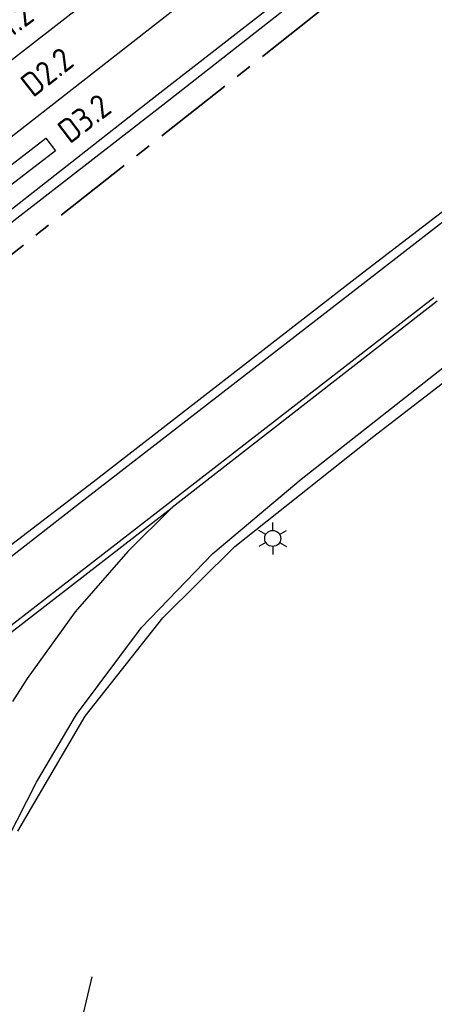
# Model space of a CAD drawing. Extents: x 237360 to 238772, y 446460 to 447476.
# Tile 10 of 14: x 238239 to 238290, y 447087 to 447209. Entities that reach past the tile are written whole.
import ezdxf

# ---------------------------------------------------------------- set-up
doc = ezdxf.new("R2010")
doc.units = 0
doc.header["$MEASUREMENT"] = 0
doc.linetypes.add('VRI', pattern=[16, 10, -2, 2, -2])
doc.layers.get('0').update_dxf_attribs({"linetype": 'CONTINUOUS'})
for name, color, linetype in [('kl-bs-vrikabel', 30, 'VRI'), ('kl-bs-vrilus', 34, 'CONTINUOUS'), ('MDI-XX-MARKERING', 253, 'CONTINUOUS'), ('MDI-XX-TERREINAFSCH', 253, 'CONTINUOUS'), ('MDI-XX-VERLICHTING', 2, 'CONTINUOUS')]:
    doc.layers.add(name, color=color, linetype=linetype)
doc.styles.add('ISO', font='ISO.shx', dxfattribs={"height": 0.7})

msp = doc.modelspace()

# ---------------------------------------------------------------- linework, layer by layer
at = {"color": 1, "linetype": 'Continuous'}
for p, q in [((238270.17, 447145.71, 44.29), (238270.17, 447146.71, 44.29)), ((238269.3, 447145.21, 44.29), (238268.44, 447145.71, 44.29)), ((238271.03, 447145.21, 44.29), (238271.9, 447145.71, 44.29)), ((238269.3, 447144.21, 44.29), (238268.44, 447143.71, 44.29)), ((238271.03, 447144.21, 44.29), (238271.9, 447143.71, 44.29)), ((238270.17, 447143.71, 44.29), (238270.17, 447142.71, 44.29))]:
    msp.add_line(p, q, dxfattribs=at)
at = {"color": 7}
msp.add_lwpolyline([(238248.15, 447022.08), (238247.38, 447025.68), (238243.26, 447041.62), (238241.98, 447059.1), (238244.03, 447074.86), (238247.64, 447090.03)], dxfattribs=at)
at = {"color": 1, "linetype": 'Continuous'}
msp.add_circle((238270.17, 447144.71, 44.29), 1, dxfattribs=at)
at = {"layer": 'kl-bs-vrikabel', "lineweight": 35}
msp.add_line((238168.32, 447125.64, 44.61), (238299.24, 447228.73, 45.25), dxfattribs=at)
at = {"layer": 'kl-bs-vrilus'}
for p, q in [((238210.15, 447170.23), (238241.82, 447194.66)), ((238241.82, 447194.66), (238243.04, 447193.08)), ((238243.04, 447193.08), (238211.37, 447168.65))]:
    msp.add_line(p, q, dxfattribs=at)
at = {"layer": 'MDI-XX-MARKERING'}
for p, q in [((238254.96, 447199.45, 45.11), (238303.36, 447237.04, 45.29)), ((238213.37, 447185.61, 44.72), (238277.26, 447235.33, 45.09)), ((238217.82, 447179.49, 44.69), (238261.28, 447213.38, 44.96)), ((238281.46, 447176.5, 44.86), (238328.25, 447212.9, 45.08)), ((238191, 447149.39, 44.87), (238254.96, 447199.45, 45.11)), ((238245.68, 447148.81, 44.71), (238281.46, 447176.5, 44.86)), ((238214.71, 447116.28, 44.47), (238290.29, 447174.76, 44.9)), ((238290.71, 447174.31, 44.88), (238257.61, 447148.57, 44.57)), ((238273.71, 447152.11, 44.56), (238293.97, 447168, 44.61)), ((238262.69, 447142.85, 44.42), (238273.71, 447152.11, 44.56)), ((238211.01, 447121.95, 44.63), (238245.68, 447148.81, 44.71)), ((238215.08, 447115.72, 44.47), (238257.61, 447148.57, 44.57)), ((238257.61, 447148.57, 44.57), (238252.08, 447143.09, 44.48)), ((238257.61, 447148.57, 44.57), (238252.08, 447143.09, 44.48)), ((238252.08, 447143.09, 44.48), (238245.48, 447135.54, 44.49)), ((238252.08, 447143.09, 44.48), (238245.48, 447135.54, 44.49)), ((238253.8, 447133.6, 44.41), (238262.69, 447142.85, 44.42)), ((238245.48, 447135.54, 44.49), (238239.52, 447127.24, 44.61)), ((238245.48, 447135.54, 44.49), (238239.52, 447127.24, 44.61)), ((238245.67, 447122.74, 44.2), (238253.8, 447133.6, 44.41)), ((238239.52, 447127.24, 44.61), (238237.68, 447124.36, 44.51)), ((238239.52, 447127.24, 44.61), (238237.68, 447124.36, 44.51)), ((238240.65, 447114.32, 44.06), (238245.67, 447122.74, 44.2)), ((238234.52, 447102.26, 44.03), (238240.65, 447114.32, 44.06))]:
    msp.add_line(p, q, dxfattribs=at)
at = {"layer": 'MDI-XX-TERREINAFSCH'}
for p, q in [((238256.43, 447198.82, 45.04), (238297.54, 447230.96, 45.25)), ((238191.82, 447148.66, 44.66), (238256.43, 447198.82, 45.04)), ((238305.72, 447196.48, 44.99), (238280.83, 447177.37, 44.91)), ((238282.8, 447157.45, 44.29), (238330.79, 447194.63, 44.54)), ((238280.83, 447177.37, 44.91), (238247.74, 447151.72, 44.58)), ((238265.43, 447143.69, 44.44), (238282.8, 447157.45, 44.29)), ((238247.74, 447151.72, 44.58), (238210.27, 447123.07, 44.63)), ((238256.44, 447134.8, 44.33), (238265.43, 447143.69, 44.44)), ((238246.74, 447122.54, 44.1), (238256.44, 447134.8, 44.33)), ((238238.33, 447108.17, 44.06), (238246.74, 447122.54, 44.1))]:
    msp.add_line(p, q, dxfattribs=at)
at = {"layer": 'MDI-XX-VERLICHTING', "color": 1, "linetype": 'Continuous'}
for p, q in [((238270.17, 447145.71, 44.29), (238270.17, 447146.71, 44.29)), ((238269.3, 447145.21, 44.29), (238268.44, 447145.71, 44.29)), ((238271.03, 447145.21, 44.29), (238271.9, 447145.71, 44.29)), ((238269.3, 447144.21, 44.29), (238268.44, 447143.71, 44.29)), ((238271.03, 447144.21, 44.29), (238271.9, 447143.71, 44.29)), ((238270.17, 447143.71, 44.29), (238270.17, 447142.71, 44.29))]:
    msp.add_line(p, q, dxfattribs=at)
msp.add_circle((238270.17, 447144.71, 44.29), 1, dxfattribs=at)

# ---------------------------------------------------------------- texts
at = {"layer": 'kl-bs-vrilus', "color": 7, "style": 'ISO'}
for s, rotation, p in [('D1.2', 36.8514, (238235.56, 447205.69)), ('D2.2', 38.1385, (238240.23, 447199.62)), ('D3.2', 37.2853, (238244.81, 447193.84))]:
    msp.add_text(s, height=3, rotation=rotation, dxfattribs=at).set_placement(p)

doc.saveas('drawing.dxf')
